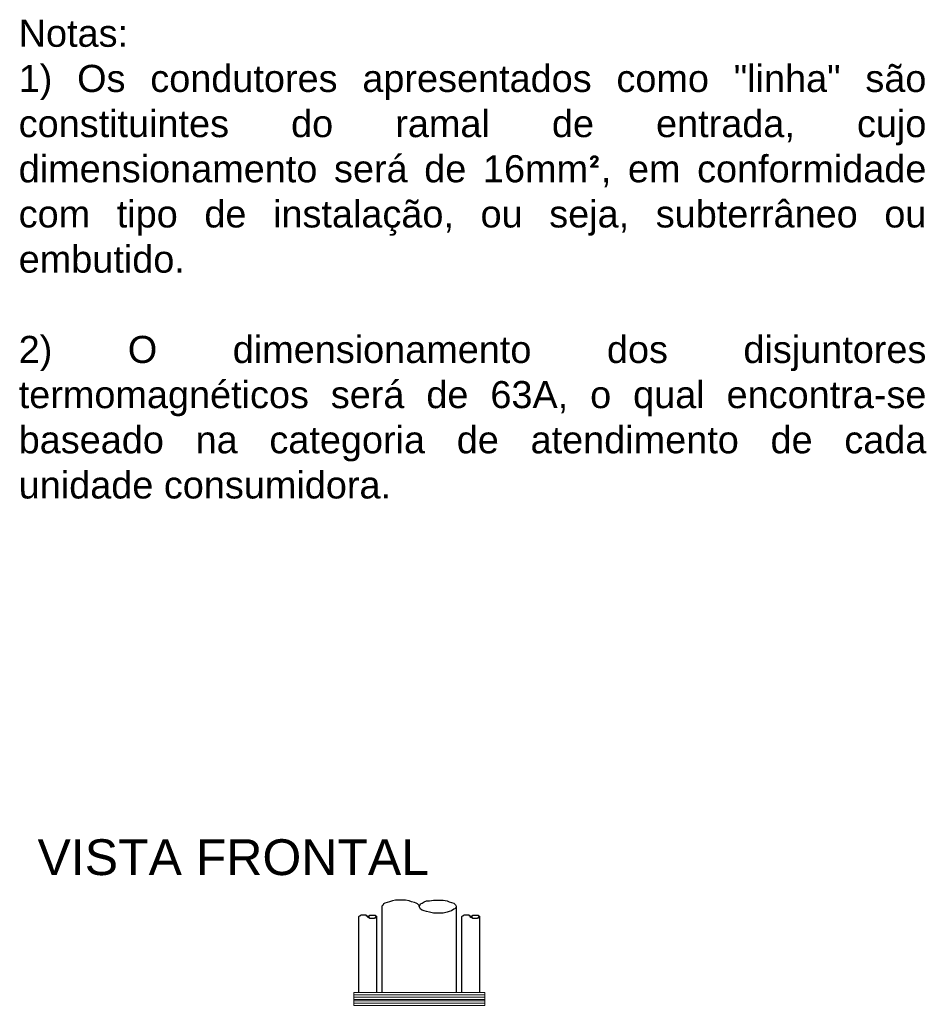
# Model space of a CAD drawing. Extents: x -98 to 248, y -55 to 13.
# Tile 111 of 117: x 172.58 to 174.1, y -8.06 to -6.41. Entities that reach past the tile are written whole.
import ezdxf

# ---------------------------------------------------------------- set-up
doc = ezdxf.new("R2010")
doc.units = 0
doc.header["$LTSCALE"] = 0.01
for name, color, linetype in [('Linha de chamada', 1, 'Continuous'), ('PDF5_0', 7, 'Continuous'), ('PDF5_Text', 5, 'Continuous')]:
    doc.layers.add(name, color=color, linetype=linetype)
doc.layers.add('Textos grandes', color=4, linetype='Continuous', lineweight=40)
doc.styles.add('Arial', font='arial.ttf', dxfattribs={"height": 0.1})
doc.styles.add('PDF Arial', font='arial.ttf')

# ---------------------------------------------------------------- blocks, each defined once
blk = doc.blocks.new('Padrão Monofasico')
at = {"layer": 'PDF5_0', "lineweight": 25}
for points in [[(91.557, -79.297), (91.599, -79.255), (91.642, -79.17), (91.726, -79.128), (91.853, -79.043), (91.98, -79.001), (92.15, -79.001), (92.361, -78.959), (92.53, -78.959), (92.742, -78.959), (92.911, -78.959), (93.123, -79.001), (93.25, -79.043), (93.377, -79.086), (93.504, -79.128), (93.588, -79.213), (93.631, -79.297), (93.631, -79.339), (93.588, -79.424), (93.504, -79.466), (93.377, -79.551), (93.25, -79.593), (93.123, -79.636), (92.911, -79.678), (92.742, -79.678), (92.53, -79.678), (92.361, -79.678), (92.15, -79.636), (91.98, -79.593), (91.853, -79.551), (91.726, -79.509), (91.642, -79.466), (91.599, -79.382), (91.557, -79.297), (91.557, -79.255), (91.472, -79.17), (91.388, -79.128), (91.303, -79.086), (91.134, -79.043), (91.007, -79.001), (90.795, -78.959), (90.626, -78.959), (90.457, -78.959), (90.245, -78.959), (90.076, -79.001), (89.907, -79.043), (89.78, -79.086), (89.653, -79.128), (89.568, -79.17), (89.526, -79.255), (89.484, -79.297), (89.484, -84.121)], [(93.631, -79.297), (93.631, -84.121)], [(88.68, -79.89), (88.722, -79.847), (88.764, -79.847), (88.807, -79.805), (88.849, -79.805), (88.891, -79.805), (88.934, -79.805), (88.976, -79.805), (89.018, -79.805), (89.061, -79.805), (89.103, -79.805), (89.145, -79.847), (89.187, -79.847), (89.187, -79.89), (89.187, -79.932), (89.145, -79.932), (89.103, -79.932), (89.061, -79.974), (89.018, -79.974), (88.976, -79.974), (88.934, -79.974), (88.891, -79.974), (88.849, -79.974), (88.807, -79.974), (88.764, -79.932), (88.722, -79.932), (88.68, -79.89), (88.68, -79.847), (88.637, -79.847), (88.595, -79.805), (88.553, -79.805), (88.51, -79.805), (88.468, -79.805), (88.426, -79.805), (88.341, -79.805), (88.299, -79.805), (88.257, -79.847), (88.214, -79.847), (88.172, -79.89), (88.172, -84.121)], [(89.187, -79.89), (89.187, -84.121)], [(94.434, -79.89), (94.434, -79.847), (94.477, -79.847), (94.519, -79.847), (94.561, -79.805), (94.604, -79.805), (94.646, -79.805), (94.688, -79.805), (94.731, -79.805), (94.773, -79.805), (94.815, -79.805), (94.858, -79.805), (94.9, -79.847), (94.942, -79.847), (94.942, -79.89), (94.942, -79.932), (94.9, -79.932), (94.858, -79.932), (94.815, -79.974), (94.773, -79.974), (94.731, -79.974), (94.688, -79.974), (94.646, -79.974), (94.604, -79.974), (94.561, -79.974), (94.519, -79.932), (94.477, -79.932), (94.434, -79.932), (94.434, -79.89), (94.434, -79.847), (94.392, -79.847), (94.35, -79.805), (94.308, -79.805), (94.265, -79.805), (94.223, -79.805), (94.181, -79.805), (94.096, -79.805), (94.054, -79.805), (94.011, -79.847), (93.969, -79.847), (93.927, -79.89), (93.927, -84.121)], [(94.942, -79.89), (94.942, -84.121)]]:
    blk.add_lwpolyline(points, dxfattribs=at)
at = {"layer": 'PDF5_0', "lineweight": 9}
blk.add_lwpolyline([(87.918, -84.121), (87.918, -84.84), (95.238, -84.84), (95.238, -84.121)], close=True, dxfattribs=at)
for points in [[(95.238, -84.248), (87.918, -84.248)], [(95.238, -84.375), (87.918, -84.375)], [(95.238, -84.502), (87.918, -84.502)], [(95.238, -84.586), (87.918, -84.586)], [(95.238, -84.713), (87.918, -84.713)]]:
    blk.add_lwpolyline(points, dxfattribs=at)
at = {"layer": 'PDF5_Text', "insert": (70.239, -77.585), "char_height": 1.99911, "attachment_point": 7, "style": 'PDF Arial'}
blk.add_mtext('VISTA FRONTAL', dxfattribs=at)

msp = doc.modelspace()

# ---------------------------------------------------------------- block references
at = {"layer": 'Linha de chamada', "xscale": 0.03, "yscale": 0.03, "zscale": 0.03}
msp.add_blockref('Padrão Monofasico', (170.5074, -5.5172), dxfattribs=at)

# ---------------------------------------------------------------- texts
at = {"layer": 'Textos grandes', "color": 0, "insert": (172.583, -6.4103), "char_height": 0.0454129, "attachment_point": 1, "style": 'Arial'}
msp.add_mtext_dynamic_manual_height_columns('Notas:\\P\\pxqj;1) Os condutores apresentados como "linha" são constituintes do ramal de entrada, cujo dimensionamento será de 16mm{\\fISOCPEUR|b0|i0|c0|p34;²}, em conformidade com tipo de instalação, ou seja, subterrâneo ou embutido.\\P\\P2) O dimensionamento dos disjuntores termomagnéticos será de 63A, o qual encontra-se baseado na categoria de atendimento de cada unidade consumidora. ', width=1.517107, gutter_width=0.0227, heights=[0], dxfattribs=at)

doc.saveas('drawing.dxf')
